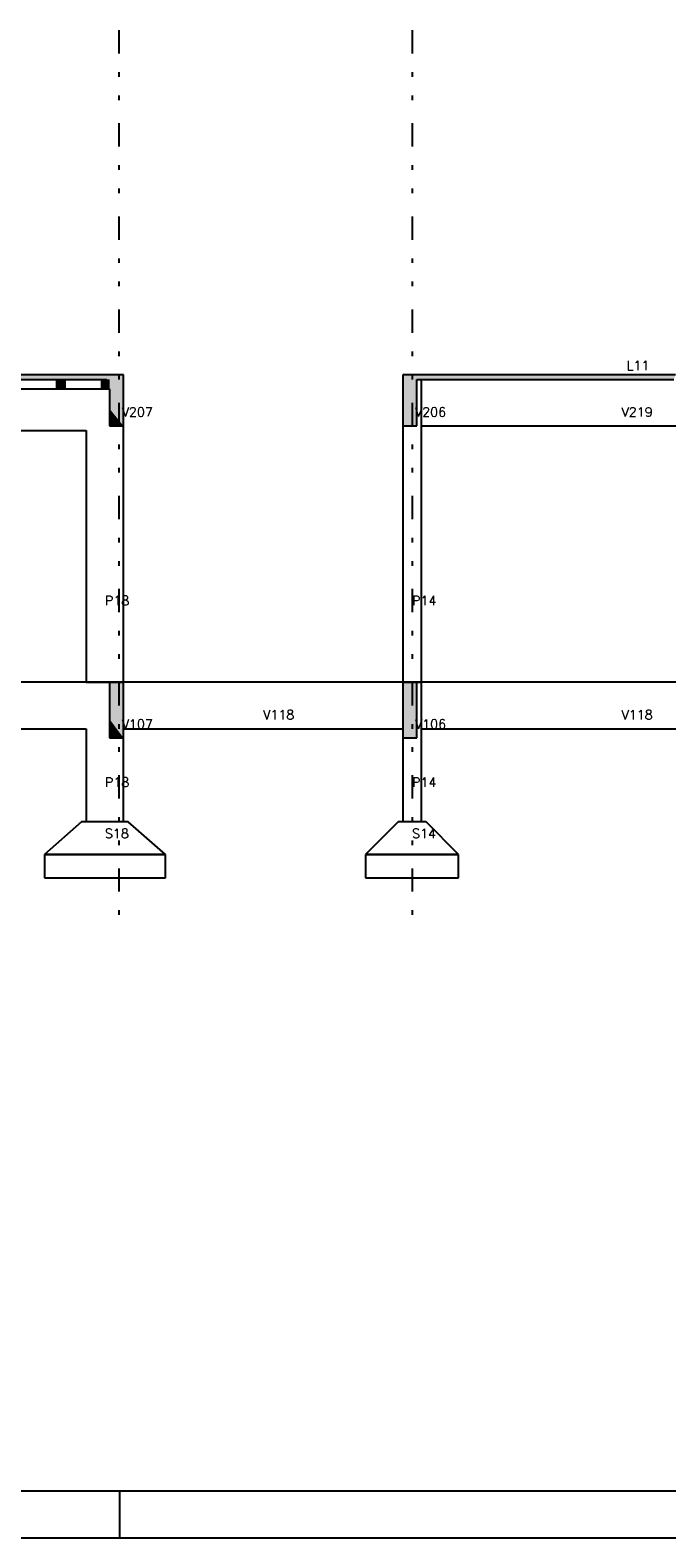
# Model space of a CAD drawing. Extents: x 0 to 84.1, y 0 to 59.4.
# Tile 2 of 9: x 26.7 to 40.4, y 0 to 32.4. Entities that reach past the tile are written whole.
import ezdxf

# ---------------------------------------------------------------- set-up
doc = ezdxf.new("R2010")
doc.units = 0
doc.header["$MEASUREMENT"] = 0
doc.linetypes.add('ESTILO_TQS_0004', pattern=[2, 0.5, -0.4, 0.1, -0.4, 0.1, -0.5])
for name, color, linetype in [('1', 1, 'CONTINUOUS'), ('2', 2, 'CONTINUOUS'), ('6', 6, 'CONTINUOUS'), ('9', 9, 'CONTINUOUS')]:
    doc.layers.add(name, color=color, linetype=linetype)
doc.styles.get("Standard").update_dxf_attribs({"font": 'ROMANS.SHX'})

msp = doc.modelspace()

# ---------------------------------------------------------------- linework, layer by layer
at = {"layer": '1', "linetype": 'ESTILO_TQS_0004'}
for p, q in [((28.580976, 32.376291), (28.580976, 13.37629)), ((34.880976, 32.376291), (34.880976, 13.37629))]:
    msp.add_line(p, q, dxfattribs=at)
at = {"layer": '2', "linetype": 'Continuous'}
for p, q in [((28.600006, 0), (28.600006, 1)), ((0, 0), (84.100006, 0))]:
    msp.add_line(p, q, dxfattribs=at)
msp.add_lwpolyline([(83.100006, 1), (2.5, 1), (2.5, 58.400002), (83.100006, 58.400002), (83.100006, 1)], dxfattribs=at)
at = {"layer": '6', "linetype": 'Continuous'}
for p, q in [((28.380976, 24.97629), (25.542557, 24.97629)), ((28.481517, 24.97629), (28.380976, 24.97629)), ((28.680976, 24.97629), (28.481517, 24.97629)), ((28.680976, 24.586337), (28.680976, 24.97629)), ((34.798762, 24.97629), (34.680976, 24.97629)), ((34.680976, 24.97629), (34.680976, 24.308175)), ((34.980976, 24.97629), (34.798762, 24.97629)), ((40.541302, 24.97629), (34.980976, 24.97629)), ((26.444976, 24.87629), (27.236976, 24.87629)), ((26.444976, 24.67629), (27.236976, 24.67629)), ((27.236976, 24.87629), (27.424976, 24.87629)), ((27.236976, 24.87629), (27.236976, 24.67629)), ((27.236976, 24.67629), (27.295956, 24.67629)), ((27.295956, 24.67629), (27.424976, 24.67629)), ((27.424976, 24.87629), (28.216976, 24.87629)), ((27.424976, 24.739035), (27.424976, 24.87629)), ((27.424976, 24.67629), (27.424976, 24.739035)), ((27.424976, 24.67629), (28.216976, 24.67629)), ((28.216976, 24.87629), (28.266279, 24.87629)), ((28.216976, 24.67629), (28.216976, 24.87629)), ((28.216976, 24.87629), (28.216976, 24.813546)), ((28.216976, 24.813546), (28.216976, 24.67629)), ((28.216976, 24.67629), (28.266279, 24.67629)), ((28.266279, 24.87629), (28.274624, 24.87629)), ((28.266279, 24.67629), (28.274624, 24.67629)), ((28.274624, 24.87629), (28.324891, 24.87629)), ((28.274624, 24.67629), (28.324891, 24.67629)), ((28.324891, 24.67629), (28.380976, 24.67629)), ((28.380976, 24.67629), (28.380976, 24.244943)), ((34.980976, 24.566677), (34.980976, 24.87629)), ((34.980976, 24.87629), (40.504065, 24.87629)), ((35.080976, 18.37629), (35.080976, 24.87629)), ((28.680976, 23.87629), (28.680976, 24.586337)), ((34.680976, 24.308175), (34.680976, 23.87629)), ((34.980976, 23.87629), (34.980976, 24.566677)), ((28.380976, 24.244943), (28.380976, 23.87629)), ((20.080976, 23.77629), (27.880976, 23.77629)), ((27.880976, 23.77629), (27.880976, 18.37629)), ((28.380976, 23.87629), (28.481517, 23.87629)), ((28.481517, 23.87629), (28.680976, 23.87629)), ((28.680976, 18.37629), (28.680976, 23.87629)), ((34.680976, 23.87629), (34.798762, 23.87629)), ((34.680976, 23.87629), (34.680976, 18.37629)), ((34.798762, 23.87629), (34.980976, 23.87629)), ((35.080976, 23.87629), (43.680976, 23.87629)), ((27.880976, 18.37629), (20.080976, 18.37629)), ((28.380976, 18.37629), (27.880976, 18.37629)), ((27.880976, 18.37629), (28.680976, 18.37629)), ((28.481517, 18.37629), (28.380976, 18.37629)), ((28.380976, 18.37629), (28.380976, 17.578456)), ((28.680976, 18.37629), (28.481517, 18.37629)), ((34.680976, 18.37629), (28.680976, 18.37629)), ((28.680976, 17.950886), (28.680976, 18.37629)), ((34.798762, 18.37629), (34.680976, 18.37629)), ((34.680976, 18.37629), (34.680976, 17.647437)), ((34.680976, 18.37629), (35.080976, 18.37629)), ((34.980976, 18.37629), (34.798762, 18.37629)), ((34.980976, 17.929439), (34.980976, 18.37629)), ((35.080976, 18.37629), (34.980976, 18.37629)), ((43.680976, 18.37629), (35.080976, 18.37629)), ((35.080976, 15.37629), (35.080976, 18.37629)), ((28.680976, 17.17629), (28.680976, 17.950886)), ((34.980976, 17.17629), (34.980976, 17.929439)), ((28.380976, 17.578456), (28.380976, 17.17629)), ((34.680976, 17.647437), (34.680976, 17.17629)), ((20.080976, 17.37629), (27.880976, 17.37629)), ((27.880976, 17.37629), (27.880976, 15.37629)), ((28.380976, 17.17629), (28.481517, 17.17629)), ((28.481517, 17.17629), (28.680976, 17.17629)), ((28.680976, 17.37629), (34.680976, 17.37629)), ((28.680976, 15.37629), (28.680976, 17.17629)), ((34.680976, 17.17629), (34.798762, 17.17629)), ((34.680976, 17.17629), (34.680976, 15.37629)), ((34.798762, 17.17629), (34.980976, 17.17629)), ((35.080976, 17.37629), (43.680976, 17.37629)), ((27.780976, 15.37629), (26.980976, 14.67629)), ((28.780976, 15.37629), (27.780976, 15.37629)), ((29.580976, 14.67629), (28.780976, 15.37629)), ((34.580976, 15.37629), (33.880976, 14.67629)), ((35.180976, 15.37629), (34.580976, 15.37629)), ((35.880976, 14.67629), (35.180976, 15.37629)), ((26.980976, 14.67629), (26.980976, 14.17629)), ((29.580976, 14.67629), (26.980976, 14.67629)), ((26.980976, 14.67629), (29.580976, 14.67629)), ((29.580976, 14.17629), (29.580976, 14.67629)), ((33.880976, 14.67629), (33.880976, 14.17629)), ((35.880976, 14.67629), (33.880976, 14.67629)), ((33.880976, 14.67629), (35.880976, 14.67629)), ((35.880976, 14.17629), (35.880976, 14.67629)), ((26.980976, 14.17629), (29.580976, 14.17629)), ((33.880976, 14.17629), (35.880976, 14.17629))]:
    msp.add_line(p, q, dxfattribs=at)
at = {"layer": '9', "linetype": 'Continuous'}
for points in [[(19.580976, 24.910488), (28.380976, 24.942777), (28.380976, 24.97629)], [(19.580976, 24.910488), (28.380976, 24.97629), (25.542557, 24.97629)], [(19.580976, 24.910488), (28.380976, 24.87629), (28.380976, 24.942777)], [(28.380976, 24.244943), (28.680976, 24.586337), (28.680976, 24.97629)], [(28.380976, 24.244943), (28.680976, 24.97629), (28.481517, 24.97629)], [(28.380976, 24.244943), (28.481517, 24.97629), (28.380976, 24.97629)], [(28.380976, 24.244943), (28.380976, 24.97629), (28.380976, 24.244943)], [(34.680976, 24.308175), (34.980976, 24.566677), (34.980976, 24.97629)], [(34.680976, 24.308175), (34.980976, 24.97629), (34.798762, 24.97629)], [(34.680976, 24.308175), (34.798762, 24.97629), (34.680976, 24.97629)], [(34.680976, 24.308175), (34.680976, 24.97629), (34.680976, 24.308175)], [(40.541302, 24.97629), (40.504065, 24.97629), (34.980976, 24.97629)], [(40.541302, 24.97629), (34.980976, 24.97629), (34.980976, 24.913528)], [(40.541302, 24.97629), (34.980976, 24.913528), (34.980976, 24.87629)], [(40.541302, 24.97629), (34.980976, 24.87629), (40.504065, 24.87629)], [(19.580976, 24.910488), (25.542557, 24.87629), (28.380976, 24.87629)], [(27.236976, 24.87629), (27.236976, 24.813546), (27.236976, 24.67629)], [(27.236976, 24.87629), (27.236976, 24.67629), (27.295956, 24.67629)], [(27.236976, 24.87629), (27.295956, 24.67629), (27.424976, 24.67629)], [(27.236976, 24.87629), (27.424976, 24.67629), (27.424976, 24.739035)], [(27.236976, 24.87629), (27.424976, 24.739035), (27.424976, 24.87629)], [(27.236976, 24.87629), (27.424976, 24.87629), (27.295956, 24.87629)], [(27.236976, 24.87629), (27.295956, 24.87629), (27.236976, 24.87629)], [(28.216976, 24.813546), (28.380976, 24.809263), (28.380976, 24.87629)], [(28.216976, 24.813546), (28.380976, 24.87629), (28.324891, 24.87629)], [(28.216976, 24.813546), (28.324891, 24.87629), (28.274624, 24.87629)], [(28.216976, 24.813546), (28.274624, 24.87629), (28.266279, 24.87629)], [(28.216976, 24.813546), (28.266279, 24.87629), (28.216976, 24.87629)], [(28.216976, 24.813546), (28.216976, 24.87629), (28.216976, 24.813546)], [(28.216976, 24.813546), (28.216976, 24.67629), (28.266279, 24.67629)], [(28.216976, 24.813546), (28.266279, 24.67629), (28.274624, 24.67629)], [(28.216976, 24.813546), (28.274624, 24.67629), (28.324891, 24.67629)], [(28.216976, 24.813546), (28.324891, 24.67629), (28.380976, 24.67629)], [(28.216976, 24.813546), (28.380976, 24.67629), (28.380976, 24.809263)], [(28.380976, 24.244943), (28.680976, 23.87629), (28.680976, 24.586337)], [(34.680976, 24.308175), (34.980976, 23.87629), (34.980976, 24.566677)], [(34.680976, 24.308175), (34.680976, 23.87629), (34.798762, 23.87629)], [(34.680976, 24.308175), (34.798762, 23.87629), (34.980976, 23.87629)], [(28.380976, 24.244943), (28.380976, 23.87629), (28.481517, 23.87629)], [(28.380976, 24.244943), (28.481517, 23.87629), (28.680976, 23.87629)], [(28.380976, 17.578456), (28.680976, 17.950886), (28.680976, 18.37629)], [(28.380976, 17.578456), (28.680976, 18.37629), (28.481517, 18.37629)], [(28.380976, 17.578456), (28.481517, 18.37629), (28.380976, 18.37629)], [(28.380976, 17.578456), (28.380976, 18.37629), (28.380976, 17.578456)], [(34.680976, 17.647437), (34.980976, 17.929439), (34.980976, 18.37629)], [(34.680976, 17.647437), (34.980976, 18.37629), (34.798762, 18.37629)], [(34.680976, 17.647437), (34.798762, 18.37629), (34.680976, 18.37629)], [(34.680976, 17.647437), (34.680976, 18.37629), (34.680976, 17.647437)], [(28.380976, 17.578456), (28.680976, 17.17629), (28.680976, 17.950886)], [(34.680976, 17.647437), (34.980976, 17.17629), (34.980976, 17.929439)], [(28.380976, 17.578456), (28.380976, 17.17629), (28.481517, 17.17629)], [(28.380976, 17.578456), (28.481517, 17.17629), (28.680976, 17.17629)], [(34.680976, 17.647437), (34.680976, 17.17629), (34.798762, 17.17629)], [(34.680976, 17.647437), (34.798762, 17.17629), (34.980976, 17.17629)]]:
    msp.add_solid(points, dxfattribs=at)

# ---------------------------------------------------------------- texts
at = {"layer": '1', "linetype": 'Continuous'}
for s, p in [('L11', (39.492087, 25.07629)), ('V207', (28.642087, 24.07629)), ('V206', (34.942087, 24.07629)), ('V219', (39.380976, 24.07629)), ('P18', (28.280976, 20.02629)), ('P14', (34.880976, 20.02629)), ('V107', (28.642087, 17.37629)), ('V118', (31.680976, 17.57629)), ('V106', (34.942087, 17.37629)), ('V118', (39.380976, 17.57629)), ('P18', (28.280976, 16.12629)), ('P14', (34.880976, 16.12629)), ('S18', (28.280976, 15.02629)), ('S14', (34.880976, 15.02629))]:
    msp.add_text(s, height=0.2, dxfattribs=at).set_placement(p)

doc.saveas('drawing.dxf')
